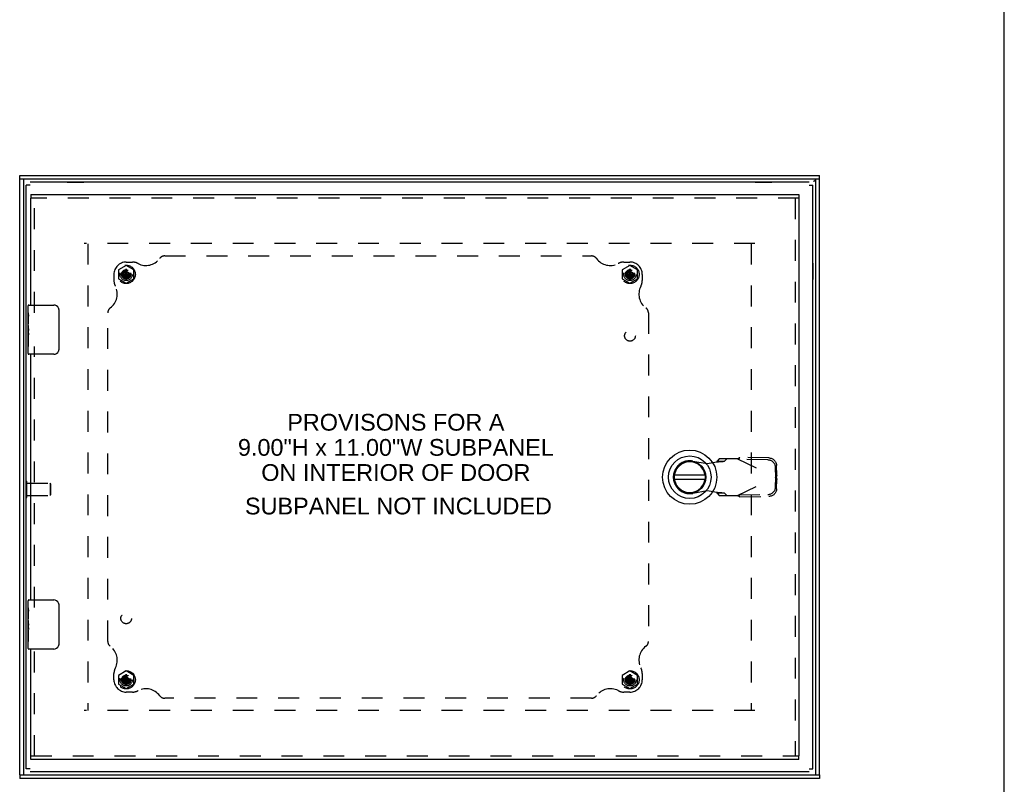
# Model space of a CAD drawing. Header units: inches. Extents: x 0 to 77.3, y 0 to 50.
# Tile 31 of 49: x 57.2 to 77.3, y 18.9 to 34.4. Entities that reach past the tile are written whole.
import ezdxf

# ---------------------------------------------------------------- set-up
doc = ezdxf.new("R2010")
doc.units = ezdxf.units.IN
doc.header["$LTSCALE"] = 4.25
doc.header["$MEASUREMENT"] = 0
doc.linetypes.add('HIDDEN', pattern=[0.2, 0.1, -0.1])
doc.layers.get('0').update_dxf_attribs({"linetype": 'CONTINUOUS'})
for name, color, linetype in [('DEFAULT_2', 8, 'HIDDEN'), ('DIMENSIONS', 7, 'CONTINUOUS'), ('FRONT_COVER', 7, 'CONTINUOUS'), ('REAR_DOOR', 7, 'CONTINUOUS'), ('SUBPANEL', 7, 'CONTINUOUS')]:
    doc.layers.add(name, color=color, linetype=linetype)
doc.styles.get("Standard").update_dxf_attribs({"font": 'arial.ttf'})

msp = doc.modelspace()

# ---------------------------------------------------------------- linework, layer by layer
at = {"color": 7, "linetype": 'Continuous'}
for p, q in [((77.272727, 0), (77.272727, 50)), ((57.449874, 31.071092), (57.374874, 31.071092)), ((58.206374, 31.138092), (58.206374, 31.134092)), ((58.206374, 31.138092), (58.543374, 31.138092)), ((58.543374, 31.138092), (58.543374, 31.134092)), ((72.206374, 31.138092), (72.543374, 31.138092)), ((72.206374, 31.138092), (72.206374, 31.134092)), ((72.543374, 31.138092), (72.543374, 31.134092)), ((73.299874, 31.071092), (73.374874, 31.071092)), ((57.369874, 29.153092), (57.369874, 29.490092)), ((57.369874, 29.490092), (57.374874, 29.490092)), ((73.378874, 29.490092), (73.374874, 29.490092)), ((73.378874, 29.490092), (73.378874, 29.153092)), ((57.369874, 29.153092), (57.374874, 29.153092)), ((73.378874, 29.153092), (73.374874, 29.153092)), ((57.369874, 24.715592), (57.369874, 25.052592)), ((57.369874, 25.052592), (57.374874, 25.052592)), ((57.369874, 24.715592), (57.374874, 24.715592)), ((57.449874, 19.197092), (57.374874, 19.197092)), ((73.299874, 19.197092), (73.374874, 19.197092))]:
    msp.add_line(p, q, dxfattribs=at)
at = {"color": 3, "linetype": 'Continuous'}
for p, q in [((57.374874, 19.197092), (57.374874, 31.071092)), ((73.299874, 31.134092), (57.449874, 31.134092)), ((73.374874, 19.197092), (73.374874, 31.071092)), ((73.299874, 19.134092), (57.449874, 19.134092))]:
    msp.add_line(p, q, dxfattribs=at)
at = {"layer": 'DEFAULT_2', "color": 8, "linetype": 'HIDDEN'}
for p, q in [((72.199874, 29.884092), (58.549874, 29.884092)), ((58.624874, 29.882092), (58.624874, 20.386092)), ((72.124874, 29.882092), (72.124874, 20.386092)), ((57.374874, 25.052592), (57.387874, 25.052592)), ((57.387874, 24.715592), (57.387874, 25.052592)), ((57.387874, 25.008092), (57.859874, 25.008092)), ((57.859874, 25.008092), (57.859874, 24.760092)), ((57.869874, 24.998092), (57.859874, 25.008092)), ((57.869874, 24.998092), (57.869874, 24.770092)), ((57.374874, 24.715592), (57.387874, 24.715592)), ((57.387874, 24.760092), (57.859874, 24.760092)), ((57.869874, 24.770092), (57.859874, 24.760092)), ((72.199874, 20.384092), (58.549874, 20.384092))]:
    msp.add_line(p, q, dxfattribs=at)
at = {"layer": 'FRONT_COVER', "color": 7, "linetype": 'Continuous'}
for p, q in [((57.239874, 31.194092), (57.239874, 31.269092)), ((73.509874, 31.194092), (73.509874, 31.269092)), ((73.509874, 31.194092), (57.239874, 31.194092)), ((57.314874, 31.194092), (57.314874, 19.074092)), ((73.392874, 31.152092), (73.399193, 31.156131)), ((73.399193, 31.156131), (73.401689, 31.157746)), ((73.401689, 31.157746), (73.404152, 31.159361)), ((73.404152, 31.159361), (73.406574, 31.160977)), ((73.434874, 19.074092), (73.434874, 31.194092)), ((57.239874, 19.074092), (57.239874, 18.999092)), ((57.239874, 19.074092), (73.509874, 19.074092)), ((73.509874, 19.074092), (73.509874, 18.999092))]:
    msp.add_line(p, q, dxfattribs=at)
at = {"layer": 'FRONT_COVER', "color": 3, "linetype": 'Continuous'}
for p, q in [((57.239874, 31.269092), (73.509874, 31.269092)), ((57.239874, 19.074092), (57.239874, 31.194092)), ((73.509874, 19.074092), (73.509874, 31.194092)), ((73.509874, 18.999092), (57.239874, 18.999092))]:
    msp.add_line(p, q, dxfattribs=at)
at = {"layer": 'FRONT_COVER', "color": 7, "linetype": 'Continuous'}
msp.add_lwpolyline([(73.406574, 31.160977), (73.407767, 31.161785), (73.408947, 31.162592), (73.410111, 31.1634), (73.41126, 31.164208), (73.412392, 31.165015), (73.413507, 31.165823), (73.414602, 31.166631), (73.415678, 31.167438), (73.416732, 31.168246), (73.417766, 31.169054), (73.418776, 31.169861), (73.419763, 31.170669), (73.420725, 31.171477), (73.421662, 31.172284), (73.422572, 31.173092), (73.423456, 31.1739), (73.424311, 31.174708), (73.425138, 31.175515), (73.425935, 31.176323), (73.426703, 31.177131), (73.427439, 31.177938), (73.428144, 31.178746), (73.428817, 31.179554), (73.429456, 31.180361), (73.430063, 31.181169), (73.430636, 31.181977), (73.431174, 31.182785), (73.431677, 31.183592), (73.432144, 31.1844), (73.432576, 31.185208), (73.432972, 31.186015), (73.433331, 31.186823), (73.433653, 31.187631), (73.433938, 31.188438), (73.434186, 31.189246), (73.434396, 31.190054), (73.434568, 31.190861), (73.434701, 31.191669), (73.434797, 31.192477), (73.434855, 31.193284), (73.434874, 31.194092)], dxfattribs=at)
at = {"layer": 'REAR_DOOR', "color": 7, "linetype": 'Continuous'}
for p, q in [((57.469374, 30.884092), (57.469374, 30.809092)), ((73.094374, 30.884092), (73.094374, 30.809092)), ((57.409374, 28.475133), (57.409374, 28.619092)), ((57.409374, 28.396141), (57.409374, 28.471956)), ((57.424374, 28.634092), (57.934374, 28.634092)), ((58.034281, 28.534092), (58.034281, 27.734092)), ((57.418322, 28.41703), (57.409374, 28.41703)), ((57.409382, 28.385585), (57.409374, 28.396141)), ((57.409374, 28.219187), (57.409374, 28.249267)), ((57.409382, 28.249267), (57.409382, 28.385585)), ((57.409382, 28.249267), (57.419374, 28.249267)), ((57.419374, 28.249267), (57.419374, 28.406066)), ((57.41216, 28.186409), (57.409374, 28.186409)), ((57.409374, 28.054627), (57.418633, 28.054627)), ((57.419374, 28.065598), (57.419374, 28.118583)), ((57.409374, 28.018652), (57.419374, 28.018652)), ((57.409382, 27.788281), (57.409382, 27.955778)), ((57.409382, 27.955778), (57.419374, 27.955778)), ((57.419374, 27.788281), (57.419374, 28.018652)), ((57.409374, 27.649092), (57.409374, 27.788281)), ((57.409382, 27.788281), (57.419374, 27.788281)), ((57.934374, 27.634092), (57.424374, 27.634092)), ((71.185065, 25.171163), (70.560084, 25.171163)), ((70.560084, 25.092423), (71.185065, 25.092423)), ((57.409374, 22.475133), (57.409374, 22.619092)), ((57.409374, 22.396141), (57.409374, 22.471956)), ((57.424374, 22.634092), (57.934374, 22.634092)), ((58.034281, 22.534092), (58.034281, 21.734092)), ((57.418322, 22.41703), (57.409374, 22.41703)), ((57.409382, 22.385585), (57.409374, 22.396141)), ((57.409374, 22.219187), (57.409374, 22.249267)), ((57.409382, 22.249267), (57.409382, 22.385585)), ((57.409382, 22.249267), (57.419374, 22.249267)), ((57.419374, 22.249267), (57.419374, 22.406066)), ((57.409374, 22.110589), (57.409374, 22.216741)), ((57.41216, 22.186409), (57.409374, 22.186409)), ((57.409382, 22.095193), (57.409374, 22.110589)), ((57.409374, 22.054627), (57.418633, 22.054627)), ((57.419374, 22.065598), (57.419374, 22.118583)), ((57.409374, 22.018652), (57.419374, 22.018652)), ((57.409382, 21.788281), (57.409382, 21.955778)), ((57.409382, 21.955778), (57.419374, 21.955778)), ((57.419374, 21.788281), (57.419374, 22.018652)), ((57.409374, 21.649092), (57.409374, 21.788281)), ((57.409382, 21.788281), (57.419374, 21.788281)), ((57.934374, 21.634092), (57.424374, 21.634092)), ((57.469374, 19.384092), (57.469374, 19.459092)), ((73.094374, 19.384092), (73.094374, 19.459092))]:
    msp.add_line(p, q, dxfattribs=at)
at = {"layer": 'REAR_DOOR', "color": 3, "linetype": 'Continuous'}
for p, q in [((57.469374, 30.884092), (73.094374, 30.884092)), ((57.469374, 28.634092), (57.469374, 30.809092)), ((73.094374, 30.809092), (73.094374, 19.459092)), ((57.469374, 22.634092), (57.469374, 27.634092)), ((57.469374, 19.459092), (57.469374, 21.634092)), ((73.094374, 19.384092), (57.469374, 19.384092))]:
    msp.add_line(p, q, dxfattribs=at)
at = {"layer": 'REAR_DOOR', "color": 8, "linetype": 'HIDDEN'}
for p, q in [((73.094374, 30.809092), (57.469374, 30.809092)), ((57.544374, 28.479092), (57.544374, 30.809092)), ((73.019374, 30.809092), (73.019374, 19.459092)), ((59.406874, 29.439225), (59.250874, 29.349159)), ((59.250874, 29.349159), (59.250874, 29.169026)), ((59.308589, 29.274592), (59.307607, 29.274556)), ((59.307607, 29.274556), (59.50614, 29.243629)), ((59.307607, 29.243629), (59.50614, 29.274556)), ((59.338374, 29.274592), (59.308589, 29.274592)), ((59.371974, 29.293992), (59.338374, 29.274592)), ((59.338374, 29.274592), (59.475374, 29.243592)), ((59.338374, 29.243592), (59.475374, 29.274592)), ((59.391374, 29.327592), (59.371974, 29.293992)), ((59.371974, 29.224193), (59.441773, 29.293992)), ((59.371974, 29.293992), (59.441773, 29.224193)), ((59.39141, 29.358359), (59.391374, 29.357377)), ((59.391374, 29.357377), (59.391374, 29.327592)), ((59.391374, 29.190592), (59.422374, 29.327592)), ((59.422374, 29.190592), (59.391374, 29.327592)), ((59.39141, 29.159826), (59.422337, 29.358359)), ((59.422337, 29.159826), (59.39141, 29.358359)), ((59.562874, 29.349159), (59.406874, 29.439225)), ((59.406874, 29.259092), (59.406874, 29.333092)), ((59.406874, 29.259092), (59.500874, 29.259092)), ((59.422374, 29.357377), (59.422337, 29.358359)), ((59.422374, 29.327592), (59.422374, 29.357377)), ((59.441773, 29.293992), (59.422374, 29.327592)), ((59.475374, 29.274592), (59.441773, 29.293992)), ((59.505159, 29.274592), (59.475374, 29.274592)), ((59.50614, 29.274556), (59.505159, 29.274592)), ((59.562874, 29.169026), (59.562874, 29.349159)), ((69.656874, 29.439225), (69.500874, 29.349159)), ((69.500874, 29.349159), (69.500874, 29.169026)), ((69.558589, 29.274592), (69.557607, 29.274556)), ((69.557607, 29.243629), (69.75614, 29.274556)), ((69.557607, 29.274556), (69.75614, 29.243629)), ((69.588374, 29.274592), (69.558589, 29.274592)), ((69.621974, 29.293992), (69.588374, 29.274592)), ((69.588374, 29.243592), (69.725374, 29.274592)), ((69.588374, 29.274592), (69.725374, 29.243592)), ((69.641374, 29.327592), (69.621974, 29.293992)), ((69.621974, 29.224193), (69.691773, 29.293992)), ((69.621974, 29.293992), (69.691773, 29.224193)), ((69.64141, 29.358359), (69.641374, 29.357377)), ((69.641374, 29.357377), (69.641374, 29.327592)), ((69.641374, 29.190592), (69.672374, 29.327592)), ((69.672374, 29.190592), (69.641374, 29.327592)), ((69.64141, 29.159826), (69.672337, 29.358359)), ((69.672337, 29.159826), (69.64141, 29.358359)), ((69.812874, 29.349159), (69.656874, 29.439225)), ((69.656874, 29.259092), (69.656874, 29.333092)), ((69.656874, 29.259092), (69.750874, 29.259092)), ((69.672374, 29.357377), (69.672337, 29.358359)), ((69.672374, 29.327592), (69.672374, 29.357377)), ((69.691773, 29.293992), (69.672374, 29.327592)), ((69.725374, 29.274592), (69.691773, 29.293992)), ((69.755159, 29.274592), (69.725374, 29.274592)), ((69.75614, 29.274556), (69.755159, 29.274592)), ((69.812874, 29.169026), (69.812874, 29.349159)), ((59.250874, 29.169026), (59.406874, 29.078959)), ((59.307607, 29.243629), (59.308589, 29.243592)), ((59.308589, 29.243592), (59.338374, 29.243592)), ((59.338374, 29.243592), (59.371974, 29.224193)), ((59.371974, 29.224193), (59.391374, 29.190592)), ((59.391374, 29.190592), (59.391374, 29.160807)), ((59.391374, 29.160807), (59.39141, 29.159826)), ((59.406874, 29.078959), (59.562874, 29.169026)), ((59.422337, 29.159826), (59.422374, 29.160807)), ((59.422374, 29.190592), (59.441773, 29.224193)), ((59.422374, 29.160807), (59.422374, 29.190592)), ((59.441773, 29.224193), (59.475374, 29.243592)), ((59.475374, 29.243592), (59.505159, 29.243592)), ((59.505159, 29.243592), (59.50614, 29.243629)), ((69.500874, 29.169026), (69.656874, 29.078959)), ((69.557607, 29.243629), (69.558589, 29.243592)), ((69.558589, 29.243592), (69.588374, 29.243592)), ((69.588374, 29.243592), (69.621974, 29.224193)), ((69.621974, 29.224193), (69.641374, 29.190592)), ((69.641374, 29.190592), (69.641374, 29.160807)), ((69.641374, 29.160807), (69.64141, 29.159826)), ((69.656874, 29.078959), (69.812874, 29.169026)), ((69.672337, 29.159826), (69.672374, 29.160807)), ((69.672374, 29.190592), (69.691773, 29.224193)), ((69.672374, 29.160807), (69.672374, 29.190592)), ((69.691773, 29.224193), (69.725374, 29.243592)), ((69.725374, 29.243592), (69.755159, 29.243592)), ((69.755159, 29.243592), (69.75614, 29.243629)), ((57.544374, 22.479092), (57.544374, 27.789092)), ((70.932597, 25.460986), (71.226937, 25.407352)), ((71.226937, 25.407352), (71.423787, 25.445208)), ((71.469248, 25.505777), (71.427664, 25.459725)), ((71.427664, 25.459725), (71.582752, 25.459725)), ((71.843047, 25.505777), (71.469248, 25.505777)), ((71.582752, 25.459725), (71.624336, 25.505777)), ((71.843047, 25.505777), (72.630449, 25.131761)), ((71.871331, 25.492343), (71.891086, 25.533932)), ((72.461799, 25.482262), (71.871331, 25.492343)), ((72.481554, 25.523852), (71.891086, 25.533932)), ((72.624067, 25.134793), (72.620679, 25.32773)), ((72.643822, 25.176382), (72.640434, 25.369319)), ((71.843047, 24.757746), (72.630449, 25.131761)), ((72.620679, 24.935793), (72.624067, 25.12873)), ((72.643822, 25.176382), (72.624067, 25.134793)), ((72.624067, 25.12873), (72.643822, 25.087141)), ((72.634997, 25.146816), (72.630449, 25.131761)), ((72.640434, 24.894204), (72.643822, 25.087141)), ((72.643822, 25.176382), (72.641665, 25.169103)), ((71.226937, 24.856171), (70.932597, 24.802537)), ((71.423787, 24.818315), (71.226937, 24.856171)), ((71.582752, 24.803798), (71.427664, 24.803798)), ((71.427664, 24.803798), (71.469248, 24.757746)), ((71.469248, 24.757746), (71.843047, 24.757746)), ((71.624336, 24.757746), (71.582752, 24.803798)), ((71.871331, 24.77118), (72.461799, 24.781261)), ((71.891086, 24.729591), (71.871331, 24.77118)), ((71.891086, 24.729591), (72.481554, 24.739671)), ((57.544374, 19.459092), (57.544374, 21.789092)), ((59.406874, 21.189225), (59.250874, 21.099159)), ((59.250874, 21.099159), (59.250874, 20.919026)), ((59.371974, 21.043992), (59.338374, 21.024592)), ((59.391374, 21.077592), (59.371974, 21.043992)), ((59.371974, 21.043992), (59.441773, 20.974193)), ((59.371974, 20.974193), (59.441773, 21.043992)), ((59.39141, 21.108359), (59.391374, 21.107377)), ((59.391374, 21.107377), (59.391374, 21.077592)), ((59.422374, 20.940592), (59.391374, 21.077592)), ((59.391374, 20.940592), (59.422374, 21.077592)), ((59.422337, 20.909826), (59.39141, 21.108359)), ((59.39141, 20.909826), (59.422337, 21.108359)), ((59.562874, 21.099159), (59.406874, 21.189225)), ((59.406874, 21.009092), (59.406874, 21.083092)), ((59.422374, 21.107377), (59.422337, 21.108359)), ((59.422374, 21.077592), (59.422374, 21.107377)), ((59.441773, 21.043992), (59.422374, 21.077592)), ((59.475374, 21.024592), (59.441773, 21.043992)), ((59.562874, 20.919026), (59.562874, 21.099159)), ((69.656874, 21.189225), (69.500874, 21.099159)), ((69.500874, 21.099159), (69.500874, 20.919026)), ((69.621974, 21.043992), (69.588374, 21.024592)), ((69.641374, 21.077592), (69.621974, 21.043992)), ((69.621974, 21.043992), (69.691773, 20.974193)), ((69.621974, 20.974193), (69.691773, 21.043992)), ((69.64141, 21.108359), (69.641374, 21.107377)), ((69.641374, 21.107377), (69.641374, 21.077592)), ((69.672374, 20.940592), (69.641374, 21.077592)), ((69.641374, 20.940592), (69.672374, 21.077592)), ((69.672337, 20.909826), (69.64141, 21.108359)), ((69.64141, 20.909826), (69.672337, 21.108359)), ((69.812874, 21.099159), (69.656874, 21.189225)), ((69.656874, 21.009092), (69.656874, 21.083092)), ((69.672374, 21.107377), (69.672337, 21.108359)), ((69.672374, 21.077592), (69.672374, 21.107377)), ((69.691773, 21.043992), (69.672374, 21.077592)), ((69.725374, 21.024592), (69.691773, 21.043992)), ((69.812874, 20.919026), (69.812874, 21.099159)), ((59.250874, 20.919026), (59.406874, 20.828959)), ((59.308589, 21.024592), (59.307607, 21.024556)), ((59.307607, 21.024556), (59.50614, 20.993629)), ((59.307607, 20.993629), (59.50614, 21.024556)), ((59.307607, 20.993629), (59.308589, 20.993592)), ((59.338374, 21.024592), (59.308589, 21.024592)), ((59.308589, 20.993592), (59.338374, 20.993592)), ((59.338374, 21.024592), (59.475374, 20.993592)), ((59.338374, 20.993592), (59.475374, 21.024592)), ((59.338374, 20.993592), (59.371974, 20.974193)), ((59.371974, 20.974193), (59.391374, 20.940592)), ((59.391374, 20.940592), (59.391374, 20.910807)), ((59.391374, 20.910807), (59.39141, 20.909826)), ((59.406874, 21.009092), (59.500874, 21.009092)), ((59.406874, 20.828959), (59.562874, 20.919026)), ((59.422337, 20.909826), (59.422374, 20.910807)), ((59.422374, 20.940592), (59.441773, 20.974193)), ((59.422374, 20.910807), (59.422374, 20.940592)), ((59.441773, 20.974193), (59.475374, 20.993592)), ((59.505159, 21.024592), (59.475374, 21.024592)), ((59.475374, 20.993592), (59.505159, 20.993592)), ((59.50614, 21.024556), (59.505159, 21.024592)), ((59.505159, 20.993592), (59.50614, 20.993629)), ((69.500874, 20.919026), (69.656874, 20.828959)), ((69.558589, 21.024592), (69.557607, 21.024556)), ((69.557607, 20.993629), (69.75614, 21.024556)), ((69.557607, 21.024556), (69.75614, 20.993629)), ((69.557607, 20.993629), (69.558589, 20.993592)), ((69.588374, 21.024592), (69.558589, 21.024592)), ((69.558589, 20.993592), (69.588374, 20.993592)), ((69.588374, 20.993592), (69.725374, 21.024592)), ((69.588374, 21.024592), (69.725374, 20.993592)), ((69.588374, 20.993592), (69.621974, 20.974193)), ((69.621974, 20.974193), (69.641374, 20.940592)), ((69.641374, 20.940592), (69.641374, 20.910807)), ((69.641374, 20.910807), (69.64141, 20.909826)), ((69.656874, 21.009092), (69.750874, 21.009092)), ((69.656874, 20.828959), (69.812874, 20.919026)), ((69.672337, 20.909826), (69.672374, 20.910807)), ((69.672374, 20.940592), (69.691773, 20.974193)), ((69.672374, 20.910807), (69.672374, 20.940592)), ((69.691773, 20.974193), (69.725374, 20.993592)), ((69.755159, 21.024592), (69.725374, 21.024592)), ((69.725374, 20.993592), (69.755159, 20.993592)), ((69.75614, 21.024556), (69.755159, 21.024592)), ((69.755159, 20.993592), (69.75614, 20.993629)), ((57.469374, 19.459092), (73.094374, 19.459092))]:
    msp.add_line(p, q, dxfattribs=at)
for points in [[(59.307607, 29.274556), (59.307478, 29.269405), (59.3074, 29.264262), (59.307373, 29.259092), (59.3074, 29.253923), (59.307478, 29.24878), (59.307607, 29.243629)], [(59.406874, 29.358592), (59.404279, 29.358586), (59.401694, 29.358566), (59.399114, 29.358533), (59.39654, 29.358488), (59.393973, 29.35843), (59.39141, 29.358359)], [(59.422337, 29.358359), (59.419775, 29.35843), (59.417209, 29.358488), (59.414636, 29.358533), (59.412056, 29.358566), (59.409469, 29.358586), (59.406874, 29.358592)], [(59.41008, 29.344026), (59.409213, 29.341148), (59.408391, 29.338367), (59.407612, 29.335681), (59.406874, 29.333092)], [(59.41008, 29.344026), (59.414041, 29.344962), (59.418315, 29.345645), (59.422942, 29.346099), (59.427846, 29.346256), (59.432968, 29.346057), (59.438237, 29.345493), (59.443538, 29.344532), (59.448878, 29.343185)], [(59.50614, 29.243629), (59.506269, 29.24878), (59.506348, 29.253923), (59.506375, 29.259092), (59.506348, 29.264262), (59.506269, 29.269405), (59.50614, 29.274556)], [(69.557607, 29.274556), (69.557478, 29.269405), (69.5574, 29.264262), (69.557373, 29.259092), (69.5574, 29.253923), (69.557478, 29.24878), (69.557607, 29.243629)], [(69.656874, 29.358592), (69.654279, 29.358586), (69.651694, 29.358566), (69.649114, 29.358533), (69.64654, 29.358488), (69.643973, 29.35843), (69.64141, 29.358359)], [(69.672337, 29.358359), (69.669775, 29.35843), (69.667209, 29.358488), (69.664636, 29.358533), (69.662056, 29.358566), (69.659469, 29.358586), (69.656874, 29.358592)], [(69.66008, 29.344026), (69.659213, 29.341148), (69.658391, 29.338367), (69.657612, 29.335681), (69.656874, 29.333092)], [(69.66008, 29.344026), (69.664041, 29.344962), (69.668315, 29.345645), (69.672942, 29.346099), (69.677846, 29.346256), (69.682968, 29.346057), (69.688237, 29.345493), (69.693538, 29.344532), (69.698878, 29.343185)], [(69.75614, 29.243629), (69.756269, 29.24878), (69.756348, 29.253923), (69.756375, 29.259092), (69.756348, 29.264262), (69.756269, 29.269405), (69.75614, 29.274556)], [(59.39141, 29.159826), (59.393972, 29.159755), (59.396538, 29.159696), (59.399112, 29.159651), (59.401692, 29.159618), (59.404278, 29.159598), (59.406874, 29.159592)], [(59.406874, 29.159592), (59.409469, 29.159598), (59.412054, 29.159618), (59.414634, 29.159651), (59.417208, 29.159696), (59.419774, 29.159755), (59.422337, 29.159826)], [(69.64141, 29.159826), (69.643972, 29.159755), (69.646538, 29.159696), (69.649112, 29.159651), (69.651692, 29.159618), (69.654278, 29.159598), (69.656874, 29.159592)], [(69.656874, 29.159592), (69.659469, 29.159598), (69.662054, 29.159618), (69.664634, 29.159651), (69.667208, 29.159696), (69.669774, 29.159755), (69.672337, 29.159826)], [(71.423787, 25.445208), (71.43986, 25.446245), (71.455773, 25.447282), (71.471366, 25.448319), (71.486487, 25.449356), (71.500986, 25.450393), (71.514717, 25.451429), (71.527544, 25.452466), (71.539339, 25.453503), (71.549988, 25.45454), (71.559381, 25.455577), (71.567427, 25.456614), (71.574046, 25.457651), (71.579171, 25.458688), (71.582752, 25.459725)], [(71.427664, 25.459725), (71.427402, 25.457305), (71.426945, 25.454886), (71.426318, 25.452466), (71.425555, 25.450047), (71.424696, 25.447627), (71.423787, 25.445208)], [(71.843047, 25.505777), (71.851101, 25.51057), (71.859147, 25.515345), (71.867176, 25.520086), (71.875181, 25.524775), (71.883154, 25.529396), (71.891086, 25.533932)], [(72.620679, 25.32773), (72.619646, 25.342734), (72.617145, 25.357465), (72.613153, 25.371991), (72.607741, 25.38611), (72.600944, 25.399681), (72.592847, 25.412586), (72.58351, 25.424692), (72.573039, 25.435897), (72.561518, 25.446082), (72.54907, 25.455164), (72.5358, 25.463042), (72.521843, 25.469656), (72.507323, 25.474924), (72.492383, 25.478812), (72.477232, 25.48125), (72.461799, 25.482262)], [(72.481554, 25.523852), (72.496987, 25.52284), (72.512139, 25.520401), (72.52708, 25.516513), (72.5416, 25.511245), (72.555557, 25.504631), (72.568827, 25.496752), (72.581275, 25.48767), (72.592795, 25.477484), (72.603266, 25.466279), (72.612603, 25.454173), (72.6207, 25.441269), (72.627496, 25.427698), (72.632908, 25.413579), (72.6369, 25.399053), (72.639401, 25.384322), (72.640434, 25.369319)], [(72.630449, 25.131761), (72.634997, 25.116706), (72.637245, 25.10922)], [(72.641665, 25.169103), (72.637245, 25.154303), (72.634997, 25.146816)], [(72.637245, 25.10922), (72.641665, 25.09442), (72.643822, 25.087141)], [(72.461799, 24.781261), (72.477232, 24.782273), (72.492384, 24.784711), (72.507325, 24.788599), (72.521845, 24.793868), (72.535802, 24.800482), (72.549072, 24.80836), (72.56152, 24.817443), (72.573041, 24.827628), (72.583511, 24.838833), (72.592848, 24.850939), (72.600945, 24.863843), (72.607741, 24.877414), (72.613153, 24.891533), (72.617145, 24.906059), (72.619646, 24.92079), (72.620679, 24.935793)], [(72.640434, 24.894204), (72.639401, 24.8792), (72.6369, 24.864468), (72.632908, 24.849942), (72.627496, 24.835823), (72.620699, 24.822252), (72.612602, 24.809348), (72.603265, 24.797242), (72.592794, 24.786037), (72.581273, 24.775852), (72.568825, 24.766769), (72.555555, 24.758891), (72.541598, 24.752277), (72.527078, 24.747009), (72.512138, 24.743122), (72.496987, 24.740683), (72.481554, 24.739671)], [(71.582752, 24.803798), (71.579171, 24.804835), (71.574046, 24.805872), (71.567428, 24.806909), (71.559382, 24.807946), (71.549988, 24.808983), (71.53934, 24.81002), (71.527545, 24.811057), (71.514718, 24.812093), (71.500987, 24.81313), (71.486488, 24.814167), (71.471367, 24.815204), (71.455773, 24.816241), (71.43986, 24.817278), (71.423787, 24.818315)], [(71.423787, 24.818315), (71.424696, 24.815896), (71.425555, 24.813476), (71.426318, 24.811057), (71.426945, 24.808637), (71.427402, 24.806218), (71.427664, 24.803798)], [(71.891086, 24.729591), (71.883154, 24.734127), (71.875181, 24.738748), (71.867176, 24.743437), (71.859147, 24.748178), (71.851101, 24.752953), (71.843047, 24.757746)], [(59.406874, 21.108592), (59.404279, 21.108586), (59.401694, 21.108566), (59.399114, 21.108533), (59.39654, 21.108488), (59.393973, 21.10843), (59.39141, 21.108359)], [(59.422337, 21.108359), (59.419775, 21.10843), (59.417209, 21.108488), (59.414636, 21.108533), (59.412056, 21.108566), (59.409469, 21.108586), (59.406874, 21.108592)], [(59.41008, 21.094026), (59.409213, 21.091148), (59.408391, 21.088367), (59.407612, 21.085681), (59.406874, 21.083092)], [(59.41008, 21.094026), (59.414041, 21.094962), (59.418315, 21.095645), (59.422942, 21.096099), (59.427846, 21.096256), (59.432968, 21.096057), (59.438237, 21.095493), (59.443538, 21.094532), (59.448878, 21.093185)], [(69.656874, 21.108592), (69.654279, 21.108586), (69.651694, 21.108566), (69.649114, 21.108533), (69.64654, 21.108488), (69.643973, 21.10843), (69.64141, 21.108359)], [(69.672337, 21.108359), (69.669775, 21.10843), (69.667209, 21.108488), (69.664636, 21.108533), (69.662056, 21.108566), (69.659469, 21.108586), (69.656874, 21.108592)], [(69.66008, 21.094026), (69.659213, 21.091148), (69.658391, 21.088367), (69.657612, 21.085681), (69.656874, 21.083092)], [(69.66008, 21.094026), (69.664041, 21.094962), (69.668315, 21.095645), (69.672942, 21.096099), (69.677846, 21.096256), (69.682968, 21.096057), (69.688237, 21.095493), (69.693538, 21.094532), (69.698878, 21.093185)], [(59.307607, 21.024556), (59.307478, 21.019405), (59.3074, 21.014262), (59.307373, 21.009092), (59.3074, 21.003923), (59.307478, 20.99878), (59.307607, 20.993629)], [(59.39141, 20.909826), (59.393972, 20.909755), (59.396538, 20.909696), (59.399112, 20.909651), (59.401692, 20.909618), (59.404278, 20.909598), (59.406874, 20.909592)], [(59.406874, 20.909592), (59.409469, 20.909598), (59.412054, 20.909618), (59.414634, 20.909651), (59.417208, 20.909696), (59.419774, 20.909755), (59.422337, 20.909826)], [(59.50614, 20.993629), (59.506269, 20.99878), (59.506348, 21.003923), (59.506375, 21.009092), (59.506348, 21.014262), (59.506269, 21.019405), (59.50614, 21.024556)], [(69.557607, 21.024556), (69.557478, 21.019405), (69.5574, 21.014262), (69.557373, 21.009092), (69.5574, 21.003923), (69.557478, 20.99878), (69.557607, 20.993629)], [(69.64141, 20.909826), (69.643972, 20.909755), (69.646538, 20.909696), (69.649112, 20.909651), (69.651692, 20.909618), (69.654278, 20.909598), (69.656874, 20.909592)], [(69.656874, 20.909592), (69.659469, 20.909598), (69.662054, 20.909618), (69.664634, 20.909651), (69.667208, 20.909696), (69.669774, 20.909755), (69.672337, 20.909826)], [(69.75614, 20.993629), (69.756269, 20.99878), (69.756348, 21.003923), (69.756375, 21.009092), (69.756348, 21.014262), (69.756269, 21.019405), (69.75614, 21.024556)]]:
    msp.add_lwpolyline(points, dxfattribs=at)
at = {"layer": 'REAR_DOOR', "color": 7, "linetype": 'Continuous'}
for points in [[(57.409374, 28.475095), (57.409585, 28.47175), (57.410109, 28.467484), (57.41098, 28.46229), (57.412097, 28.456202), (57.413408, 28.449257), (57.414803, 28.441569), (57.416182, 28.433274), (57.417461, 28.424497), (57.418511, 28.415397), (57.419374, 28.406066)], [(58.027603, 28.570263), (58.029605, 28.564579), (58.031264, 28.558729), (58.03257, 28.552736), (58.033514, 28.546619), (58.034088, 28.540397), (58.034281, 28.534092)], [(57.409374, 28.219187), (57.409582, 28.211999), (57.410149, 28.204297), (57.410998, 28.196009), (57.41204, 28.187346), (57.41318, 28.178468), (57.414351, 28.169456), (57.415487, 28.160407), (57.416541, 28.151445), (57.417468, 28.142707), (57.418255, 28.134261), (57.418899, 28.126234), (57.419374, 28.118583)], [(57.409374, 27.955778), (57.409376, 28.079713), (57.409379, 28.082796), (57.409374, 28.216741)], [(57.419374, 28.065598), (57.418988, 28.059415), (57.418535, 28.053296), (57.418017, 28.04723), (57.417447, 28.041252), (57.416836, 28.035398), (57.41619, 28.029656)], [(58.034281, 27.734092), (58.034088, 27.727791), (58.033514, 27.721571), (58.032571, 27.715454), (58.031265, 27.70946), (58.029606, 27.703608), (58.027603, 27.697921)], [(57.409374, 22.475095), (57.409585, 22.47175), (57.410109, 22.467484), (57.41098, 22.46229), (57.412097, 22.456202), (57.413408, 22.449257), (57.414803, 22.441569), (57.416182, 22.433274), (57.417461, 22.424497), (57.418511, 22.415397), (57.419374, 22.406066)], [(58.027603, 22.570263), (58.029605, 22.564579), (58.031264, 22.558729), (58.03257, 22.552736), (58.033514, 22.546619), (58.034088, 22.540397), (58.034281, 22.534092)], [(57.409374, 22.219187), (57.409582, 22.211999), (57.410149, 22.204297), (57.410998, 22.196009), (57.41204, 22.187346), (57.41318, 22.178468), (57.414351, 22.169456), (57.415487, 22.160407), (57.416541, 22.151445), (57.417468, 22.142707), (57.418255, 22.134261), (57.418899, 22.126234), (57.419374, 22.118583)], [(57.409374, 21.955778), (57.409376, 22.079713), (57.409379, 22.082796), (57.409382, 22.095193)], [(57.419374, 22.065598), (57.418988, 22.059415), (57.418535, 22.053296), (57.418017, 22.04723), (57.417447, 22.041252), (57.416836, 22.035398), (57.41619, 22.029656)], [(58.034281, 21.734092), (58.034088, 21.727791), (58.033514, 21.721571), (58.032571, 21.715454), (58.031265, 21.70946), (58.029606, 21.703608), (58.027603, 21.697921)]]:
    msp.add_lwpolyline(points, dxfattribs=at)
at = {"layer": 'REAR_DOOR', "color": 8, "linetype": 'HIDDEN'}
for centre, radius in [((59.406874, 29.259092), 0.1865), ((59.406874, 29.259092), 0.094), ((69.656874, 29.259092), 0.1865), ((69.656874, 29.259092), 0.094), ((59.406874, 21.009092), 0.1865), ((59.406874, 21.009092), 0.094), ((69.656874, 21.009092), 0.1865), ((69.656874, 21.009092), 0.094)]:
    msp.add_circle(centre, radius, dxfattribs=at)
at = {"layer": 'REAR_DOOR', "color": 7, "linetype": 'Continuous'}
for radius in [0.551181, 0.433071, 0.32874, 0.316929]:
    msp.add_circle((70.872575, 25.131793), radius, dxfattribs=at)
at = {"layer": 'REAR_DOOR', "color": 8, "linetype": 'HIDDEN'}
for centre, radius, start, end in [((59.406874, 29.259092), 0.084995, 87.8381885, 360), ((59.406874, 29.259092), 0.074, 90, 360), ((69.656874, 29.259092), 0.084995, 87.8381885, 360), ((69.656874, 29.259092), 0.074, 90, 360), ((70.872606, 25.131761), 0.334646, 79.6729793, 280.3270207), ((59.406874, 21.009092), 0.084995, 87.8381885, 360), ((59.406874, 21.009092), 0.074, 90, 360), ((69.656874, 21.009092), 0.084995, 87.8381885, 360), ((69.656874, 21.009092), 0.074, 90, 360)]:
    msp.add_arc(centre, radius, start, end, dxfattribs=at)
at = {"layer": 'REAR_DOOR', "color": 7, "linetype": 'Continuous'}
for centre, radius, start, end in [((57.424374, 28.619092), 0.015, 90, 180), ((57.934374, 28.534092), 0.1, 21.1998622, 90), ((57.424374, 27.649092), 0.015, 180, 270), ((57.934374, 27.734092), 0.1, 270, 338.8000864), ((70.872575, 25.131793), 0.314961, 10.0786581, 349.9213419), ((57.424374, 22.619092), 0.015, 90, 180), ((57.934374, 22.534092), 0.1, 21.1998622, 90), ((57.424374, 21.649092), 0.015, 180, 270), ((57.934374, 21.734092), 0.1, 270, 338.8000864)]:
    msp.add_arc(centre, radius, start, end, dxfattribs=at)
for centre, start_param, end_param in [((57.609374, 28.052061), -3.141592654, -2.879775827), ((57.609374, 22.052061), 3.141592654, 3.40340948)]:
    msp.add_ellipse(centre, major_axis=(0.2, 0), ratio=0.432808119, start_param=start_param, end_param=end_param, dxfattribs=at)
at = {"layer": 'SUBPANEL', "color": 8, "linetype": 'HIDDEN'}
for p, q in [((59.406874, 29.509092), (59.531874, 29.509092)), ((60.189658, 29.634092), (68.874089, 29.634092)), ((69.531874, 29.509092), (69.656874, 29.509092)), ((59.156874, 29.259092), (59.156874, 29.134092)), ((69.906874, 29.259092), (69.906874, 29.134092)), ((59.031874, 21.791877), (59.031874, 28.476308)), ((70.031874, 28.476308), (70.031874, 21.791877)), ((59.156874, 21.009092), (59.156874, 21.134092)), ((69.906874, 21.134092), (69.906874, 21.009092)), ((59.531874, 20.759092), (59.406874, 20.759092)), ((68.874089, 20.634092), (60.189658, 20.634092)), ((69.656874, 20.759092), (69.531874, 20.759092))]:
    msp.add_line(p, q, dxfattribs=at)
for centre, radius in [((59.406874, 29.259092), 0.125), ((69.656874, 29.259092), 0.125), ((69.656874, 28.009092), 0.109), ((59.406874, 22.259092), 0.109), ((59.406874, 21.009092), 0.125), ((69.656874, 21.009092), 0.125)]:
    msp.add_circle(centre, radius, dxfattribs=at)
for centre, radius, start, end in [((59.406874, 29.259092), 0.25, 90, 180), ((59.531874, 29.259092), 0.25, 62.1089097, 90), ((59.809742, 29.784092), 0.344, 242.1089097, 324.1013023), ((60.189658, 29.509092), 0.125, 90, 144.1013023), ((68.874089, 29.509092), 0.125, 35.8986977, 90), ((69.254005, 29.784092), 0.344, 215.8986977, 297.8910903), ((69.531874, 29.259092), 0.25, 90, 117.8910903), ((69.656874, 29.259092), 0.25, 0, 90), ((59.406874, 29.134092), 0.25, 180, 207.8910903), ((69.656874, 29.134092), 0.25, 332.1089097, 360), ((58.881874, 28.856224), 0.344, 305.8986977, 27.8910903), ((70.181874, 28.856224), 0.344, 152.1089097, 234.1013023), ((59.156874, 28.476308), 0.125, 125.8986977, 180), ((69.906874, 28.476308), 0.125, 0, 54.1013023), ((59.156874, 21.791877), 0.125, 180, 234.1013023), ((58.881874, 21.411961), 0.344, 332.1089097, 54.1013023), ((70.181874, 21.411961), 0.344, 125.8986977, 207.8910903), ((69.906874, 21.791877), 0.125, 305.8986977, 360), ((59.406874, 21.134092), 0.25, 152.1089097, 180), ((69.656874, 21.134092), 0.25, 0, 27.8910903), ((59.406874, 21.009092), 0.25, 180, 270), ((69.656874, 21.009092), 0.25, 270, 360), ((59.531874, 21.009092), 0.25, 270, 297.8910903), ((59.809742, 20.484092), 0.344, 35.8986977, 117.8910903), ((60.189658, 20.759092), 0.125, 215.8986977, 270), ((68.874089, 20.759092), 0.125, 270, 324.1013023), ((69.254005, 20.484092), 0.344, 62.1089097, 144.1013023), ((69.531874, 21.009092), 0.25, 242.1089097, 270)]:
    msp.add_arc(centre, radius, start, end, dxfattribs=at)

# ---------------------------------------------------------------- texts
at = {"layer": 'DIMENSIONS', "color": 2, "linetype": 'Continuous', "char_height": 0.34090909, "attachment_point": 2, "line_spacing_factor": 0.9}
for s, insert, width in [('PROVISONS FOR A\\P9.00"H x 11.00"W SUBPANEL\\PON INTERIOR OF DOOR', (64.893207, 26.420227), 6.41644137), ('SUBPANEL NOT INCLUDED', (64.94589, 24.715155), 6.23394728)]:
    msp.add_mtext(s, dxfattribs=dict(at, insert=insert, width=width))

doc.saveas('drawing.dxf')
